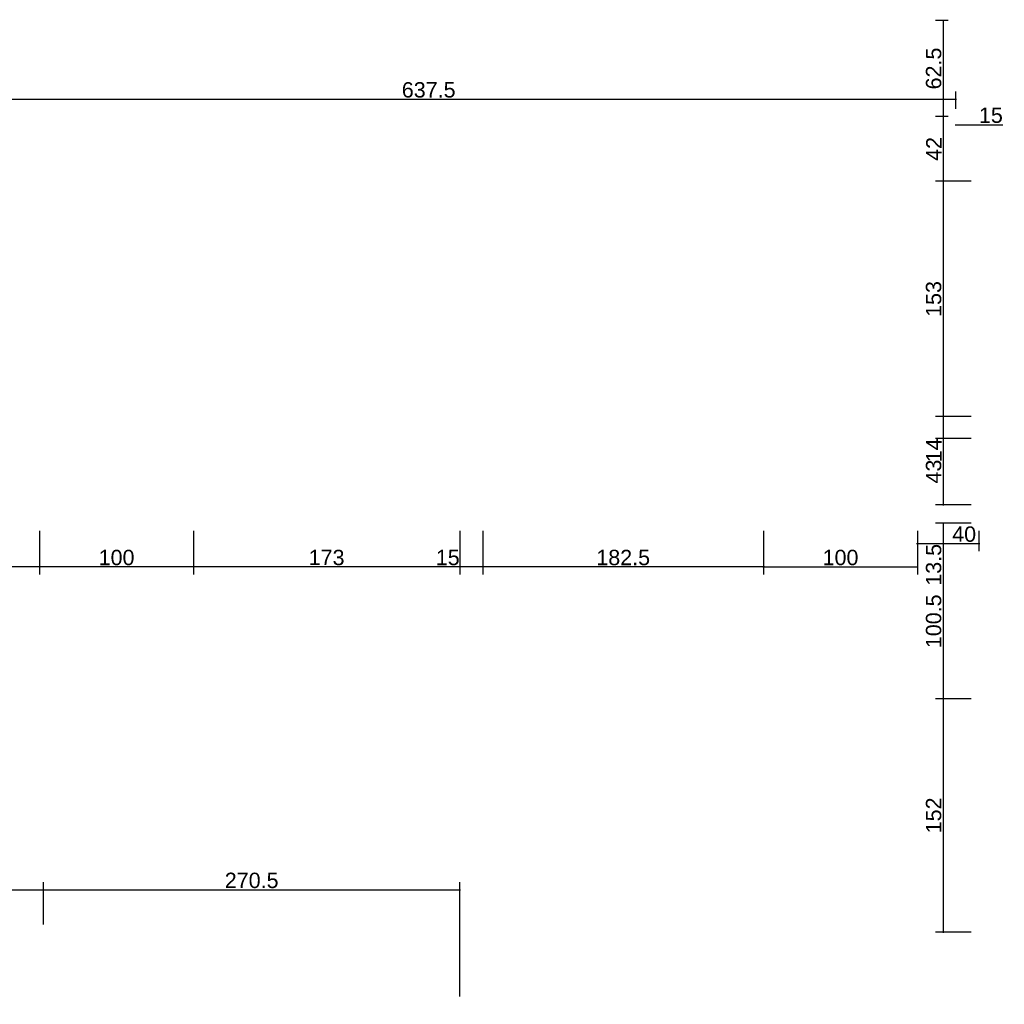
# Model space of a CAD drawing. Header units: millimetres. Extents: x 126553 to 403692, y -95821 to 38049.
# Tile 41 of 256: x 162274 to 162914, y -23668 to -23028. Entities that reach past the tile are written whole.
import ezdxf

# ---------------------------------------------------------------- set-up
doc = ezdxf.new("R2010")
doc.units = ezdxf.units.MM
doc.layers.add('11_wymiary', color=55, linetype='Continuous')
doc.layers.add('11_wymiary @ 50', color=55, linetype='Continuous')
doc.styles.add('11_RJ', font='arial.ttf')
doc.dimstyles.new('11_RJ (cc)', dxfattribs={"dimtxt": 0.2, "dimasz": 0.001, "dimexe": 0.1, "dimexo": 0.1, "dimgap": 0.02, "dimtad": 1, "dimdec": 1, "dimrnd": 0.5, "dimzin": 12, "dimdsep": 46, "dimtxsty": '11_RJ', "dimblk": 'OBLIQUE', "dimcen": 0, "dimdle": 0.01, "dimclrd": 256, "dimclre": 256, "dimclrt": 2, "dimazin": 3, "dimtfac": 1, "dimtdec": 1, "dimtofl": 0, "dimtmove": 0, "dimatfit": 3, "dimldrblk": 'DOT', "dimfxl": 1, "dimtolj": 1, "dimtzin": 13, "dimarcsym": 0})

# ---------------------------------------------------------------- blocks, each defined once
blk = doc.blocks.new('_Oblique')
at = {"color": 0, "linetype": 'ByBlock', "lineweight": -2}
blk.add_line((-0.5, -0.5), (0.5, 0.5), dxfattribs=at)
blk = doc.blocks.new('*D1235')
at = {"layer": '11_wymiary', "lineweight": -2, "transparency": 16777216}
for p, q in [((162244.87, -23091.05), (162244.87, -23074.55)), ((162882.37, -23085.74), (162882.37, -23074.55)), ((162244.37, -23079.55), (162882.87, -23079.55))]:
    blk.add_line(p, q, dxfattribs=at)
at = {"layer": 'Defpoints', "color": 0, "transparency": 16777216}
for p in [(162882.37, -23079.55), (162244.87, -23096.05), (162882.37, -23090.74)]:
    blk.add_point(p, dxfattribs=at)
at = {"layer": '11_wymiary', "lineweight": -2, "transparency": 16777216, "xscale": 0.05, "yscale": 0.05, "zscale": 0.05, "rotation": 180}
blk.add_blockref('_Oblique', (162244.87, -23079.55), dxfattribs=at)
at = {"layer": '11_wymiary', "lineweight": -2, "transparency": 16777216, "xscale": 0.05, "yscale": 0.05, "zscale": 0.05}
blk.add_blockref('_Oblique', (162882.37, -23079.55), dxfattribs=at)
at = {"layer": '11_wymiary', "color": 2, "transparency": 16777216, "insert": (162539.7, -23073.44), "char_height": 10, "attachment_point": 5, "style": '11_RJ'}
blk.add_mtext('\\A1;637.5', dxfattribs=at)
blk = doc.blocks.new('_Dot')
at = {"color": 0, "linetype": 'ByBlock', "lineweight": -2}
blk.add_line((-0.5, 0), (-1, 0), dxfattribs=at)
at = {"color": 0, "linetype": 'ByBlock', "const_width": 0.5}
blk.add_lwpolyline([(-0.25, 0, 1), (0.25, 0, 1)], format="xyb", close=True, dxfattribs=at)
blk = doc.blocks.new('*D1311')
at = {"layer": '11_wymiary', "lineweight": -2, "transparency": 16777216}
for p, q in [((162881.87, -23096.05), (162897.37, -23096.05)), ((162897.37, -23096.05), (162912.88, -23096.05))]:
    blk.add_line(p, q, dxfattribs=at)
at = {"layer": 'Defpoints', "color": 0, "transparency": 16777216}
for p in [(162882.37, -23096.05), (162897.37, -23096.05), (162897.37, -23096.05)]:
    blk.add_point(p, dxfattribs=at)
at = {"layer": '11_wymiary', "lineweight": -2, "transparency": 16777216, "xscale": 0.05, "yscale": 0.05, "zscale": 0.05, "rotation": 180}
blk.add_blockref('_Oblique', (162882.37, -23096.05), dxfattribs=at)
at = {"layer": '11_wymiary', "lineweight": -2, "transparency": 16777216, "xscale": 0.05, "yscale": 0.05, "zscale": 0.05}
blk.add_blockref('_Oblique', (162897.37, -23096.05), dxfattribs=at)
at = {"layer": '11_wymiary', "color": 2, "transparency": 16777216, "insert": (162905.15, -23089.95), "char_height": 10, "attachment_point": 5, "style": '11_RJ'}
blk.add_mtext('\\A1;15', dxfattribs=at)
blk = doc.blocks.new('*D1313')
at = {"layer": '11_wymiary', "lineweight": -2, "transparency": 16777216}
for p, q in [((162574.87, -23360.24), (162574.87, -23388.75)), ((162757.41, -23360.24), (162757.41, -23388.75)), ((162757.91, -23383.75), (162574.37, -23383.75))]:
    blk.add_line(p, q, dxfattribs=at)
at = {"layer": 'Defpoints', "color": 0, "transparency": 16777216}
for p in [(162574.87, -23355.24), (162757.41, -23355.24), (162574.87, -23383.75)]:
    blk.add_point(p, dxfattribs=at)
at = {"layer": '11_wymiary', "lineweight": -2, "transparency": 16777216, "xscale": 0.05, "yscale": 0.05, "zscale": 0.05, "rotation": 180}
blk.add_blockref('_Oblique', (162574.87, -23383.75), dxfattribs=at)
at = {"layer": '11_wymiary', "lineweight": -2, "transparency": 16777216, "xscale": 0.05, "yscale": 0.05, "zscale": 0.05}
blk.add_blockref('_Oblique', (162757.41, -23383.75), dxfattribs=at)
at = {"layer": '11_wymiary', "color": 2, "transparency": 16777216, "insert": (162666.14, -23377.65), "char_height": 10, "attachment_point": 5, "style": '11_RJ'}
blk.add_mtext('\\A1;182.5', dxfattribs=at)
blk = doc.blocks.new('*D1314')
at = {"layer": '11_wymiary', "lineweight": -2, "transparency": 16777216}
for p, q in [((162559.87, -23360.24), (162559.87, -23388.75)), ((162574.87, -23360.24), (162574.87, -23388.75)), ((162559.87, -23383.75), (162544.36, -23383.75)), ((162575.37, -23383.75), (162559.87, -23383.75))]:
    blk.add_line(p, q, dxfattribs=at)
at = {"layer": 'Defpoints', "color": 0, "transparency": 16777216}
for p in [(162559.87, -23355.24), (162574.87, -23355.24), (162559.87, -23383.75)]:
    blk.add_point(p, dxfattribs=at)
at = {"layer": '11_wymiary', "lineweight": -2, "transparency": 16777216, "xscale": 0.05, "yscale": 0.05, "zscale": 0.05, "rotation": 180}
blk.add_blockref('_Oblique', (162559.87, -23383.75), dxfattribs=at)
at = {"layer": '11_wymiary', "lineweight": -2, "transparency": 16777216, "xscale": 0.05, "yscale": 0.05, "zscale": 0.05}
blk.add_blockref('_Oblique', (162574.87, -23383.75), dxfattribs=at)
at = {"layer": '11_wymiary', "color": 2, "transparency": 16777216, "insert": (162552.09, -23377.65), "char_height": 10, "attachment_point": 5, "style": '11_RJ'}
blk.add_mtext('\\A1;15', dxfattribs=at)
blk = doc.blocks.new('*D1315')
at = {"layer": '11_wymiary', "lineweight": -2, "transparency": 16777216}
for p, q in [((162386.81, -23360.24), (162386.81, -23388.75)), ((162559.87, -23360.24), (162559.87, -23388.75)), ((162560.37, -23383.75), (162386.31, -23383.75))]:
    blk.add_line(p, q, dxfattribs=at)
at = {"layer": 'Defpoints', "color": 0, "transparency": 16777216}
for p in [(162386.81, -23355.24), (162559.87, -23355.24), (162386.81, -23383.75)]:
    blk.add_point(p, dxfattribs=at)
at = {"layer": '11_wymiary', "lineweight": -2, "transparency": 16777216, "xscale": 0.05, "yscale": 0.05, "zscale": 0.05, "rotation": 180}
blk.add_blockref('_Oblique', (162386.81, -23383.75), dxfattribs=at)
at = {"layer": '11_wymiary', "lineweight": -2, "transparency": 16777216, "xscale": 0.05, "yscale": 0.05, "zscale": 0.05}
blk.add_blockref('_Oblique', (162559.87, -23383.75), dxfattribs=at)
at = {"layer": '11_wymiary', "color": 2, "transparency": 16777216, "insert": (162473.34, -23377.64), "char_height": 10, "attachment_point": 5, "style": '11_RJ'}
blk.add_mtext('\\A1;173', dxfattribs=at)
blk = doc.blocks.new('*D1316')
at = {"layer": '11_wymiary', "lineweight": -2, "transparency": 16777216}
for p, q in [((162286.81, -23360.24), (162286.81, -23388.75)), ((162386.81, -23360.24), (162386.81, -23388.75)), ((162387.31, -23383.75), (162286.31, -23383.75))]:
    blk.add_line(p, q, dxfattribs=at)
at = {"layer": 'Defpoints', "color": 0, "transparency": 16777216}
for p in [(162286.81, -23355.24), (162386.81, -23355.24), (162286.81, -23383.75)]:
    blk.add_point(p, dxfattribs=at)
at = {"layer": '11_wymiary', "lineweight": -2, "transparency": 16777216, "xscale": 0.05, "yscale": 0.05, "zscale": 0.05, "rotation": 180}
blk.add_blockref('_Oblique', (162286.81, -23383.75), dxfattribs=at)
at = {"layer": '11_wymiary', "lineweight": -2, "transparency": 16777216, "xscale": 0.05, "yscale": 0.05, "zscale": 0.05}
blk.add_blockref('_Oblique', (162386.81, -23383.75), dxfattribs=at)
at = {"layer": '11_wymiary', "color": 2, "transparency": 16777216, "insert": (162336.81, -23377.65), "char_height": 10, "attachment_point": 5, "style": '11_RJ'}
blk.add_mtext('\\A1;100', dxfattribs=at)
blk = doc.blocks.new('*D1317')
at = {"layer": '11_wymiary', "lineweight": -2, "transparency": 16777216}
for p, q in [((162187.92, -23360.24), (162187.92, -23388.75)), ((162286.81, -23360.24), (162286.81, -23388.75)), ((162287.31, -23383.75), (162187.42, -23383.75))]:
    blk.add_line(p, q, dxfattribs=at)
at = {"layer": 'Defpoints', "color": 0, "transparency": 16777216}
for p in [(162187.92, -23355.24), (162286.81, -23355.24), (162187.92, -23383.75)]:
    blk.add_point(p, dxfattribs=at)
at = {"layer": '11_wymiary', "lineweight": -2, "transparency": 16777216, "xscale": 0.05, "yscale": 0.05, "zscale": 0.05, "rotation": 180}
blk.add_blockref('_Oblique', (162187.92, -23383.75), dxfattribs=at)
at = {"layer": '11_wymiary', "lineweight": -2, "transparency": 16777216, "xscale": 0.05, "yscale": 0.05, "zscale": 0.05}
blk.add_blockref('_Oblique', (162286.81, -23383.75), dxfattribs=at)
at = {"layer": '11_wymiary', "color": 2, "transparency": 16777216, "insert": (162237.37, -23377.65), "char_height": 10, "attachment_point": 5, "style": '11_RJ'}
blk.add_mtext('\\A1;99', dxfattribs=at)
blk = doc.blocks.new('*D1383')
at = {"layer": '11_wymiary', "lineweight": -2, "transparency": 16777216}
for p, q in [((162160.37, -23616.24), (162160.37, -23588.8)), ((162289.37, -23616.24), (162289.37, -23588.8)), ((162159.87, -23593.8), (162289.87, -23593.8))]:
    blk.add_line(p, q, dxfattribs=at)
at = {"layer": 'Defpoints', "color": 0, "transparency": 16777216}
for p in [(162289.37, -23593.8), (162160.37, -23621.24), (162289.37, -23621.24)]:
    blk.add_point(p, dxfattribs=at)
at = {"layer": '11_wymiary', "lineweight": -2, "transparency": 16777216, "xscale": 0.05, "yscale": 0.05, "zscale": 0.05, "rotation": 180}
blk.add_blockref('_Oblique', (162160.37, -23593.8), dxfattribs=at)
at = {"layer": '11_wymiary', "lineweight": -2, "transparency": 16777216, "xscale": 0.05, "yscale": 0.05, "zscale": 0.05}
blk.add_blockref('_Oblique', (162289.37, -23593.8), dxfattribs=at)
at = {"layer": '11_wymiary', "color": 2, "transparency": 16777216, "insert": (162224.87, -23587.69), "char_height": 10, "attachment_point": 5, "style": '11_RJ'}
blk.add_mtext('\\A1;129', dxfattribs=at)
blk = doc.blocks.new('*D1384')
at = {"layer": '11_wymiary', "lineweight": -2, "transparency": 16777216}
for p, q in [((162289.37, -23616.24), (162289.37, -23588.8)), ((162559.87, -23663.24), (162559.87, -23588.8)), ((162288.87, -23593.8), (162560.37, -23593.8))]:
    blk.add_line(p, q, dxfattribs=at)
at = {"layer": 'Defpoints', "color": 0, "transparency": 16777216}
for p in [(162559.87, -23593.8), (162289.37, -23621.24), (162559.87, -23668.24)]:
    blk.add_point(p, dxfattribs=at)
at = {"layer": '11_wymiary', "lineweight": -2, "transparency": 16777216, "xscale": 0.05, "yscale": 0.05, "zscale": 0.05, "rotation": 180}
blk.add_blockref('_Oblique', (162289.37, -23593.8), dxfattribs=at)
at = {"layer": '11_wymiary', "lineweight": -2, "transparency": 16777216, "xscale": 0.05, "yscale": 0.05, "zscale": 0.05}
blk.add_blockref('_Oblique', (162559.87, -23593.8), dxfattribs=at)
at = {"layer": '11_wymiary', "color": 2, "transparency": 16777216, "insert": (162424.62, -23587.69), "char_height": 10, "attachment_point": 5, "style": '11_RJ'}
blk.add_mtext('\\A1;270.5', dxfattribs=at)
blk = doc.blocks.new('*D1385')
at = {"layer": '11_wymiary', "lineweight": -2, "transparency": 16777216}
for p, q in [((162757.41, -23360.24), (162757.41, -23388.75)), ((162857.41, -23360.24), (162857.41, -23388.75)), ((162756.91, -23383.75), (162857.91, -23383.75))]:
    blk.add_line(p, q, dxfattribs=at)
at = {"layer": 'Defpoints', "color": 0, "transparency": 16777216}
for p in [(162757.41, -23355.24), (162857.41, -23355.24), (162857.41, -23383.75)]:
    blk.add_point(p, dxfattribs=at)
at = {"layer": '11_wymiary', "lineweight": -2, "transparency": 16777216, "xscale": 0.05, "yscale": 0.05, "zscale": 0.05, "rotation": 180}
blk.add_blockref('_Oblique', (162757.41, -23383.75), dxfattribs=at)
at = {"layer": '11_wymiary', "lineweight": -2, "transparency": 16777216, "xscale": 0.05, "yscale": 0.05, "zscale": 0.05}
blk.add_blockref('_Oblique', (162857.41, -23383.75), dxfattribs=at)
at = {"layer": '11_wymiary', "color": 2, "transparency": 16777216, "insert": (162807.41, -23377.65), "char_height": 10, "attachment_point": 5, "style": '11_RJ'}
blk.add_mtext('\\A1;100', dxfattribs=at)
blk = doc.blocks.new('*D1386')
at = {"layer": '11_wymiary', "lineweight": -2, "transparency": 16777216}
for p, q in [((162857.41, -23360.24), (162857.41, -23373.53)), ((162897.37, -23360.24), (162897.37, -23373.53)), ((162856.91, -23368.53), (162897.87, -23368.53))]:
    blk.add_line(p, q, dxfattribs=at)
at = {"layer": 'Defpoints', "color": 0, "transparency": 16777216}
for p in [(162857.41, -23355.24), (162897.37, -23355.24), (162897.37, -23368.53)]:
    blk.add_point(p, dxfattribs=at)
at = {"layer": '11_wymiary', "lineweight": -2, "transparency": 16777216, "xscale": 0.05, "yscale": 0.05, "zscale": 0.05, "rotation": 180}
blk.add_blockref('_Oblique', (162857.41, -23368.53), dxfattribs=at)
at = {"layer": '11_wymiary', "lineweight": -2, "transparency": 16777216, "xscale": 0.05, "yscale": 0.05, "zscale": 0.05}
blk.add_blockref('_Oblique', (162897.37, -23368.53), dxfattribs=at)
at = {"layer": '11_wymiary', "color": 2, "transparency": 16777216, "insert": (162887.77, -23362.43), "char_height": 10, "attachment_point": 5, "style": '11_RJ'}
blk.add_mtext('\\A1;40', dxfattribs=at)
blk = doc.blocks.new('*D1387')
at = {"layer": '11_wymiary', "lineweight": -2, "transparency": 16777216}
for p, q in [((162877.37, -23028.24), (162869.08, -23028.24)), ((162874.08, -23027.74), (162874.08, -23091.24)), ((162877.37, -23090.74), (162869.08, -23090.74))]:
    blk.add_line(p, q, dxfattribs=at)
at = {"layer": 'Defpoints', "color": 0, "transparency": 16777216}
for p in [(162882.37, -23028.24), (162874.08, -23090.74), (162882.37, -23090.74)]:
    blk.add_point(p, dxfattribs=at)
at = {"layer": '11_wymiary', "lineweight": -2, "transparency": 16777216, "xscale": 0.05, "yscale": 0.05, "zscale": 0.05}
for p, rotation in [((162874.08, -23028.24), 90), ((162874.08, -23090.74), 270)]:
    blk.add_blockref('_Oblique', p, dxfattribs=dict(at, rotation=rotation))
at = {"layer": '11_wymiary', "color": 2, "transparency": 16777216, "insert": (162867.97, -23059.49), "char_height": 10, "attachment_point": 5, "rotation": 90, "style": '11_RJ'}
blk.add_mtext('\\A1;62.5', dxfattribs=at)
blk = doc.blocks.new('*D1388')
at = {"layer": '11_wymiary', "lineweight": -2, "transparency": 16777216}
for p, q in [((162877.37, -23090.74), (162869.08, -23090.74)), ((162874.08, -23090.24), (162874.08, -23133.37)), ((162892.37, -23132.87), (162869.08, -23132.87))]:
    blk.add_line(p, q, dxfattribs=at)
at = {"layer": 'Defpoints', "color": 0, "transparency": 16777216}
for p in [(162882.37, -23090.74), (162874.08, -23132.87), (162897.37, -23132.87)]:
    blk.add_point(p, dxfattribs=at)
at = {"layer": '11_wymiary', "lineweight": -2, "transparency": 16777216, "xscale": 0.05, "yscale": 0.05, "zscale": 0.05}
for p, rotation in [((162874.08, -23090.74), 90), ((162874.08, -23132.87), 270)]:
    blk.add_blockref('_Oblique', p, dxfattribs=dict(at, rotation=rotation))
at = {"layer": '11_wymiary', "color": 2, "transparency": 16777216, "insert": (162868.06, -23111.81), "char_height": 10, "attachment_point": 5, "rotation": 90, "style": '11_RJ'}
blk.add_mtext('\\A1;42', dxfattribs=at)
blk = doc.blocks.new('*D1389')
at = {"layer": '11_wymiary', "lineweight": -2, "transparency": 16777216}
for p, q in [((162892.37, -23132.87), (162869.08, -23132.87)), ((162874.08, -23132.37), (162874.08, -23286.45)), ((162892.37, -23285.95), (162869.08, -23285.95))]:
    blk.add_line(p, q, dxfattribs=at)
at = {"layer": 'Defpoints', "color": 0, "transparency": 16777216}
for p in [(162897.37, -23132.87), (162874.08, -23285.95), (162897.37, -23285.95)]:
    blk.add_point(p, dxfattribs=at)
at = {"layer": '11_wymiary', "lineweight": -2, "transparency": 16777216, "xscale": 0.05, "yscale": 0.05, "zscale": 0.05}
for p, rotation in [((162874.08, -23132.87), 90), ((162874.08, -23285.95), 270)]:
    blk.add_blockref('_Oblique', p, dxfattribs=dict(at, rotation=rotation))
at = {"layer": '11_wymiary', "color": 2, "transparency": 16777216, "insert": (162867.97, -23209.41), "char_height": 10, "attachment_point": 5, "rotation": 90, "style": '11_RJ'}
blk.add_mtext('\\A1;153', dxfattribs=at)
blk = doc.blocks.new('*D1390')
at = {"layer": '11_wymiary', "lineweight": -2, "transparency": 16777216}
for p, q in [((162892.37, -23285.95), (162869.08, -23285.95)), ((162874.08, -23285.45), (162874.08, -23300.16)), ((162892.37, -23300.16), (162869.08, -23300.16)), ((162874.08, -23300.16), (162874.08, -23315.56))]:
    blk.add_line(p, q, dxfattribs=at)
at = {"layer": 'Defpoints', "color": 0, "transparency": 16777216}
for p in [(162897.37, -23285.95), (162874.08, -23300.16), (162897.37, -23300.16)]:
    blk.add_point(p, dxfattribs=at)
at = {"layer": '11_wymiary', "lineweight": -2, "transparency": 16777216, "xscale": 0.05, "yscale": 0.05, "zscale": 0.05}
for p, rotation in [((162874.08, -23285.95), 90), ((162874.08, -23300.16), 270)]:
    blk.add_blockref('_Oblique', p, dxfattribs=dict(at, rotation=rotation))
at = {"layer": '11_wymiary', "color": 2, "transparency": 16777216, "insert": (162868.06, -23307.88), "char_height": 10, "attachment_point": 5, "rotation": 90, "style": '11_RJ'}
blk.add_mtext('\\A1;14', dxfattribs=at)
blk = doc.blocks.new('*D1391')
at = {"layer": '11_wymiary', "lineweight": -2, "transparency": 16777216}
for p, q in [((162892.37, -23300.16), (162869.08, -23300.16)), ((162874.08, -23299.66), (162874.08, -23343.74)), ((162892.37, -23343.24), (162869.08, -23343.24))]:
    blk.add_line(p, q, dxfattribs=at)
at = {"layer": 'Defpoints', "color": 0, "transparency": 16777216}
for p in [(162897.37, -23300.16), (162874.08, -23343.24), (162897.37, -23343.24)]:
    blk.add_point(p, dxfattribs=at)
at = {"layer": '11_wymiary', "lineweight": -2, "transparency": 16777216, "xscale": 0.05, "yscale": 0.05, "zscale": 0.05}
for p, rotation in [((162874.08, -23300.16), 90), ((162874.08, -23343.24), 270)]:
    blk.add_blockref('_Oblique', p, dxfattribs=dict(at, rotation=rotation))
at = {"layer": '11_wymiary', "color": 2, "transparency": 16777216, "insert": (162867.97, -23321.7), "char_height": 10, "attachment_point": 5, "rotation": 90, "style": '11_RJ'}
blk.add_mtext('\\A1;43', dxfattribs=at)
blk = doc.blocks.new('*D1392')
at = {"layer": '11_wymiary', "lineweight": -2, "transparency": 16777216}
for p, q in [((162892.37, -23355.24), (162869.08, -23355.24)), ((162874.08, -23354.74), (162874.08, -23368.74)), ((162892.37, -23368.74), (162869.08, -23368.74)), ((162874.08, -23368.74), (162874.08, -23395.9))]:
    blk.add_line(p, q, dxfattribs=at)
at = {"layer": 'Defpoints', "color": 0, "transparency": 16777216}
for p in [(162897.37, -23355.24), (162874.08, -23368.74), (162897.37, -23368.74)]:
    blk.add_point(p, dxfattribs=at)
at = {"layer": '11_wymiary', "lineweight": -2, "transparency": 16777216, "xscale": 0.05, "yscale": 0.05, "zscale": 0.05}
for p, rotation in [((162874.08, -23355.24), 90), ((162874.08, -23368.74), 270)]:
    blk.add_blockref('_Oblique', p, dxfattribs=dict(at, rotation=rotation))
at = {"layer": '11_wymiary', "color": 2, "transparency": 16777216, "insert": (162867.97, -23382.35), "char_height": 10, "attachment_point": 5, "rotation": 90, "style": '11_RJ'}
blk.add_mtext('\\A1;13.5', dxfattribs=at)
blk = doc.blocks.new('*D1393')
at = {"layer": '11_wymiary', "lineweight": -2, "transparency": 16777216}
for p, q in [((162892.37, -23368.74), (162869.08, -23368.74)), ((162874.08, -23368.24), (162874.08, -23469.96)), ((162892.37, -23469.46), (162869.08, -23469.46))]:
    blk.add_line(p, q, dxfattribs=at)
at = {"layer": 'Defpoints', "color": 0, "transparency": 16777216}
for p in [(162897.37, -23368.74), (162874.08, -23469.46), (162897.37, -23469.46)]:
    blk.add_point(p, dxfattribs=at)
at = {"layer": '11_wymiary', "lineweight": -2, "transparency": 16777216, "xscale": 0.05, "yscale": 0.05, "zscale": 0.05}
for p, rotation in [((162874.08, -23368.74), 90), ((162874.08, -23469.46), 270)]:
    blk.add_blockref('_Oblique', p, dxfattribs=dict(at, rotation=rotation))
at = {"layer": '11_wymiary', "color": 2, "transparency": 16777216, "insert": (162867.97, -23419.1), "char_height": 10, "attachment_point": 5, "rotation": 90, "style": '11_RJ'}
blk.add_mtext('\\A1;100.5', dxfattribs=at)
blk = doc.blocks.new('*D1394')
at = {"layer": '11_wymiary', "lineweight": -2, "transparency": 16777216}
for p, q in [((162892.37, -23469.46), (162869.08, -23469.46)), ((162874.08, -23468.96), (162874.08, -23621.74)), ((162892.37, -23621.24), (162869.08, -23621.24))]:
    blk.add_line(p, q, dxfattribs=at)
at = {"layer": 'Defpoints', "color": 0, "transparency": 16777216}
for p in [(162897.37, -23469.46), (162874.08, -23621.24), (162897.37, -23621.24)]:
    blk.add_point(p, dxfattribs=at)
at = {"layer": '11_wymiary', "lineweight": -2, "transparency": 16777216, "xscale": 0.05, "yscale": 0.05, "zscale": 0.05}
for p, rotation in [((162874.08, -23469.46), 90), ((162874.08, -23621.24), 270)]:
    blk.add_blockref('_Oblique', p, dxfattribs=dict(at, rotation=rotation))
at = {"layer": '11_wymiary', "color": 2, "transparency": 16777216, "insert": (162867.97, -23545.35), "char_height": 10, "attachment_point": 5, "rotation": 90, "style": '11_RJ'}
blk.add_mtext('\\A1;152', dxfattribs=at)

msp = doc.modelspace()

# ---------------------------------------------------------------- dimensions: what is measured, and where the dimension line sits
at = {"layer": '11_wymiary @ 50'}
for base, p1, p2, picture, middle in [((162874.07727, -23090.74344), (162882.36717, -23028.24344), (162882.36721, -23090.74344), '*D1387', (162867.97154, -23059.49344)), ((162874.07727, -23132.87468), (162882.36721, -23090.74344), (162897.36721, -23132.87468), '*D1388', (162868.05681, -23111.80906)), ((162874.07727, -23285.94871), (162897.36721, -23132.87468), (162897.36721, -23285.94871), '*D1389', (162867.96813, -23209.4117)), ((162874.07727, -23300.1637), (162897.36721, -23285.94871), (162897.36721, -23300.1637), '*D1390', (162868.05681, -23307.88491)), ((162874.07727, -23343.24344), (162897.36721, -23300.1637), (162897.36721, -23343.24344), '*D1391', (162867.96813, -23321.70357)), ((162874.07727, -23368.74343), (162897.36721, -23355.24344), (162897.36721, -23368.74343), '*D1392', (162867.96813, -23382.34801)), ((162874.07727, -23469.45842), (162897.36721, -23368.74343), (162897.36721, -23469.45842), '*D1393', (162867.97154, -23419.10093)), ((162874.07727, -23621.24344), (162897.36721, -23469.45842), (162897.36721, -23621.24344), '*D1394', (162867.97154, -23545.35093))]:
    dim = msp.add_linear_dim(base=base, p1=p1, p2=p2, angle=90, dimstyle='11_RJ (cc)', override={"dimscale": 50, "dimtix": 0, "dimtofl": 0, "dimtmove": 0, "dimatfit": 3}, dxfattribs=at)
    dim.commit()
    dim.dimension.update_dxf_attribs({"geometry": picture, "text_midpoint": middle})
for base, p1, p2, picture, middle in [((162882.36721, -23079.55199), (162244.86721, -23096.05199), (162882.36721, -23090.74344), '*D1235', (162539.69861, -23079.55199)), ((162897.36721, -23368.53374), (162857.40566, -23355.24344), (162897.36721, -23355.24344), '*D1386', (162887.7698, -23368.53374))]:
    dim = msp.add_linear_dim(base=base, p1=p1, p2=p2, dimstyle='11_RJ (cc)', override={"dimscale": 50, "dimtix": 0, "dimtofl": 0, "dimtmove": 0, "dimatfit": 3}, dxfattribs=at)
    dim.commit()
    dim.dimension.update_dxf_attribs({"geometry": picture, "text_midpoint": middle, "dimtype": 128})
for base, p1, p2, picture, middle in [((162897.36721, -23096.05199), (162882.36721, -23096.05199), (162897.36721, -23096.05199), '*D1311', (162905.14641, -23089.94626)), ((162187.92486, -23383.7529), (162286.80956, -23355.24344), (162187.92486, -23355.24344), '*D1317', (162237.36721, -23377.64717)), ((162286.80956, -23383.7529), (162386.80956, -23355.24344), (162286.80956, -23355.24344), '*D1316', (162336.80956, -23377.64717)), ((162386.80956, -23383.7529), (162559.86721, -23355.24344), (162386.80956, -23355.24344), '*D1315', (162473.33839, -23377.64376)), ((162559.86721, -23383.7529), (162574.86721, -23355.24344), (162559.86721, -23355.24344), '*D1314', (162552.08802, -23377.64717)), ((162574.86721, -23383.7529), (162757.40566, -23355.24344), (162574.86721, -23355.24344), '*D1313', (162666.13644, -23377.64717)), ((162857.40566, -23383.7529), (162757.40566, -23355.24344), (162857.40566, -23355.24344), '*D1385', (162807.40566, -23377.64717)), ((162289.36721, -23593.79616), (162160.36721, -23621.24344), (162289.36721, -23621.24344), '*D1383', (162224.86721, -23587.69043)), ((162559.86721, -23593.79616), (162289.36721, -23621.24344), (162559.86721, -23668.24344), '*D1384', (162424.61721, -23587.69043))]:
    dim = msp.add_linear_dim(base=base, p1=p1, p2=p2, dimstyle='11_RJ (cc)', override={"dimscale": 50, "dimtix": 0, "dimtofl": 0, "dimtmove": 0, "dimatfit": 3}, dxfattribs=at)
    dim.commit()
    dim.dimension.update_dxf_attribs({"geometry": picture, "text_midpoint": middle})

doc.saveas('drawing.dxf')
